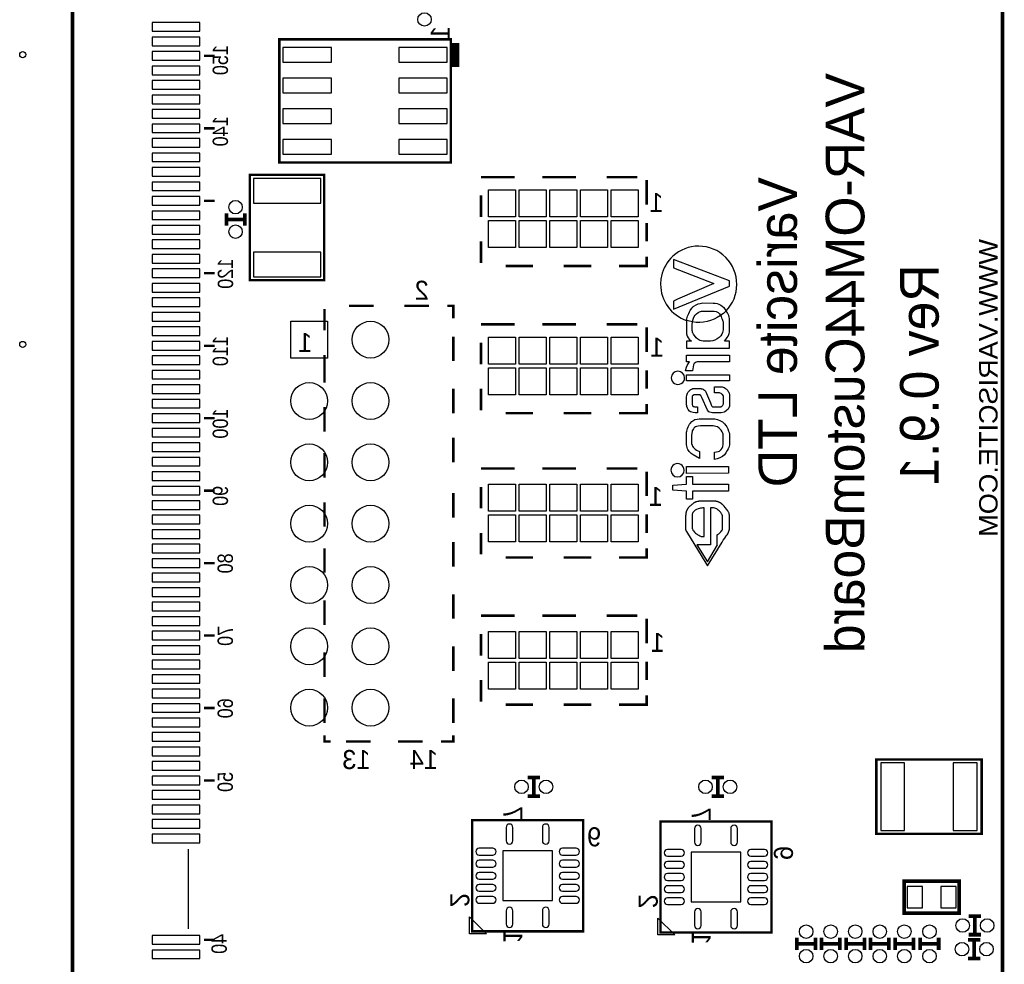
# Model space of a CAD drawing. Extents: x -11 to 131, y -42 to 220.
# Tile 5 of 8: x 34 to 75, y 32 to 71. Entities that reach past the tile are written whole.
import ezdxf
from ezdxf.enums import TextEntityAlignment as Align

# ---------------------------------------------------------------- set-up
doc = ezdxf.new("R2010")
doc.units = 0
for name, color, linetype in [('BOARD_GEOMETR_SILKSCREEN_BOTTO', 3, 'CONTINUOUS'), ('PACKAGE_GEOMET_SILKSCREEN_BOTT', 5, 'CONTINUOUS'), ('PIN_BOTTOM', 6, 'CONTINUOUS')]:
    doc.layers.add(name, color=color, linetype=linetype)

msp = doc.modelspace()

# ---------------------------------------------------------------- linework, layer by layer
at = {"layer": 'BOARD_GEOMETR_SILKSCREEN_BOTTO', "const_width": 0.1524}
msp.add_lwpolyline([(36.2712, 86.741), (74.7776, 86.741), (74.7776, 19.177), (36.2712, 19.177)], close=True, dxfattribs=at)
at = {"layer": 'BOARD_GEOMETR_SILKSCREEN_BOTTO', "const_width": 0.1016}
for points in [[(53.188108, 64.618108), (54.585108, 64.618108)], [(55.728108, 64.618108), (57.125108, 64.618108)], [(58.395108, 64.618108), (59.665108, 64.618108)], [(60.046108, 64.491108), (60.046108, 63.475108)], [(53.188108, 63.856108), (53.188108, 62.967108)], [(60.046108, 62.713108), (60.046108, 61.951108)], [(53.188108, 61.951108), (53.188108, 61.062108)], [(58.903108, 60.935108), (60.046108, 60.935108), (60.046108, 61.316108)], [(54.204108, 60.935108), (55.347108, 60.935108)], [(56.617108, 60.935108), (57.760108, 60.935108)], [(46.711108, 59.157108), (46.711108, 58.268108)], [(47.727108, 59.284108), (48.743108, 59.284108)], [(50.013108, 59.284108), (51.029108, 59.284108)], [(51.791108, 59.284108), (52.045108, 59.284108), (52.045108, 58.776108)], [(53.188108, 58.522108), (54.585108, 58.522108)], [(55.728108, 58.522108), (57.125108, 58.522108)], [(58.395108, 58.522108), (59.665108, 58.522108)], [(60.046108, 58.395108), (60.046108, 57.379108)], [(52.045108, 58.014108), (52.045108, 56.998108)], [(53.188108, 57.760108), (53.188108, 56.871108)], [(46.711108, 57.252108), (46.711108, 56.109108)], [(60.046108, 56.617108), (60.046108, 55.855108)], [(52.045108, 55.855108), (52.045108, 54.839108)], [(53.188108, 55.855108), (53.188108, 54.966108)], [(46.711108, 55.093108), (46.711108, 54.077108)], [(58.903108, 54.839108), (60.046108, 54.839108), (60.046108, 55.220108)], [(54.204108, 54.839108), (55.347108, 54.839108)], [(56.617108, 54.839108), (57.760108, 54.839108)], [(52.045108, 53.823108), (52.045108, 52.807108)], [(46.711108, 53.188108), (46.711108, 52.172108)], [(53.188108, 52.553108), (54.585108, 52.553108)], [(55.728108, 52.553108), (57.125108, 52.553108)], [(58.395108, 52.553108), (59.665108, 52.553108)], [(60.046108, 52.426108), (60.046108, 51.410108)], [(53.188108, 51.791108), (53.188108, 50.902108)], [(52.045108, 51.537108), (52.045108, 50.521108)], [(46.711108, 51.156108), (46.711108, 50.140108)], [(60.046108, 50.648108), (60.046108, 49.886108)], [(53.188108, 49.886108), (53.188108, 48.997108)], [(52.045108, 49.505108), (52.045108, 48.489108)], [(46.711108, 49.251108), (46.711108, 48.235108)], [(54.204108, 48.870108), (55.347108, 48.870108)], [(56.617108, 48.870108), (57.760108, 48.870108)], [(58.903108, 48.870108), (60.046108, 48.870108), (60.046108, 49.251108)], [(52.045108, 47.346108), (52.045108, 46.330108)], [(46.711108, 47.092108), (46.711108, 46.076108)], [(53.188108, 46.457108), (54.585108, 46.457108)], [(55.728108, 46.457108), (57.125108, 46.457108)], [(58.395108, 46.457108), (59.665108, 46.457108)], [(60.046108, 46.330108), (60.046108, 45.314108)], [(53.188108, 45.695108), (53.188108, 44.806108)], [(46.711108, 44.933108), (46.711108, 43.917108)], [(52.045108, 45.187108), (52.045108, 44.171108)], [(60.046108, 44.552108), (60.046108, 43.790108)], [(53.188108, 43.790108), (53.188108, 42.901108)], [(46.711108, 43.028108), (46.711108, 42.012108)], [(52.045108, 43.028108), (52.045108, 42.012108)], [(54.204108, 42.774108), (55.347108, 42.774108)], [(56.617108, 42.774108), (57.760108, 42.774108)], [(58.903108, 42.774108), (60.046108, 42.774108), (60.046108, 43.155108)], [(46.965108, 41.250108), (46.711108, 41.250108), (46.711108, 41.504108)], [(47.600108, 41.250108), (48.616108, 41.250108)], [(49.759108, 41.250108), (50.775108, 41.250108)], [(51.537108, 41.250108), (52.045108, 41.250108), (52.045108, 41.504108)]]:
    msp.add_lwpolyline(points, dxfattribs=at)
at = {"layer": 'BOARD_GEOMETR_SILKSCREEN_BOTTO'}
for points in [[(63.778638, 60.174124, 0.415434), (62.20079, 61.758322, 0.184836), (61.135768, 61.345826, 0.15026), (60.658756, 60.51804, 0.018154), (60.625228, 60.262516), (60.622942, 60.177172, 0.322025), (61.702188, 58.681366), (61.710316, 58.744104), (61.72327, 58.805318), (61.740542, 58.864246), (61.7601, 58.917586), (61.786516, 58.972958), (61.817504, 59.037728), (61.850016, 59.089798), (61.880242, 59.136534), (61.928502, 59.201812, -0.093138), (62.005718, 59.279282), (62.095126, 59.333638), (62.177168, 59.367166), (62.2681, 59.388756), (62.373764, 59.404758), (62.802516, 59.403742, -0.279409), (63.332614, 59.077606, 0.197263)], [(61.702188, 58.68162), (61.702188, 58.646822), (61.701934, 58.334148), (61.702442, 58.126884), (61.72835, 58.035952), (61.771784, 57.957974), (61.811408, 57.904126), (61.904626, 57.826148), (61.700918, 57.826148), (61.700918, 57.538366), (63.47333, 57.536334), (63.473584, 57.819544), (63.265812, 57.819544), (63.326264, 57.888886), (63.38697, 57.971182), (63.421514, 58.03392), (63.454026, 58.100976), (63.46698, 58.137806), (63.471298, 58.191908), (63.471298, 58.765186), (63.464694, 58.812938), (63.443104, 58.879994), (63.404242, 58.970926), (63.387986, 58.995818), (63.352934, 59.048396), (63.332106, 59.077606, -0.068828), (63.10122, 58.883296, -0.086298), (63.148718, 58.795666), (63.160402, 58.767472), (63.173864, 58.73369), (63.193422, 58.6867), (63.205106, 58.648854), (63.208154, 58.620914), (63.21171, 58.287158), (63.18885, 58.184288), (63.156338, 58.117232), (63.114174, 58.05043), (63.045086, 57.977786), (62.96279, 57.921398), (62.863222, 57.862978), (62.791848, 57.834784), (62.696598, 57.819798), (62.389258, 57.819798), (62.315598, 57.834784), (62.261496, 57.850024), (62.213998, 57.8739), (62.159896, 57.908444), (62.101222, 57.958228), (62.06236, 58.001408), (62.010544, 58.072782), (61.980318, 58.120534), (61.958474, 58.166), (61.950854, 58.184288), (61.943996, 58.208164), (61.938408, 58.236358), (61.936376, 58.254646), (61.936122, 58.551318), (61.94171, 58.589164), (61.94679, 58.618374), (61.947298, 58.620914, -0.049547)], [(61.947044, 58.621168, -0.317495), (62.315598, 59.07024), (62.845696, 59.070494, -0.294341), (63.100966, 58.883042, -0.199486), (61.947044, 58.620914)], [(61.618622, 56.304688, 1), (61.064794, 56.304928, 1)], [(61.601604, 52.478432, 1), (61.047012, 52.478584, 1)]]:
    msp.add_lwpolyline(points, format="xyb", close=True, dxfattribs=at)
for points in [[(63.47079, 60.10021), (63.47079, 60.316618), (61.163708, 61.208412), (61.163962, 61.03366), (61.163708, 60.918344), (61.164216, 60.91809), (61.164216, 60.853828), (62.83071, 60.208922), (61.327284, 59.55665), (61.164216, 59.479942), (61.164216, 59.148472)], [(61.820044, 56.96712), (61.700918, 56.96712), (61.701934, 57.25033), (63.472822, 57.250076), (63.472822, 56.968644), (62.143386, 56.966358), (62.103254, 56.95569), (62.05474, 56.930544), (62.014608, 56.892698), (61.990224, 56.838342), (61.948822, 56.5912), (61.660786, 56.5912), (61.700664, 56.742838), (61.728096, 56.81472), (61.761878, 56.886348)], [(63.47333, 56.4261), (63.47333, 56.181498), (61.701934, 56.179466), (61.701934, 56.426608)], [(61.738256, 55.668926), (61.751464, 55.696612), (61.766196, 55.717694), (61.782706, 55.735982), (61.798454, 55.753), (61.815726, 55.769002), (61.838078, 55.788052), (61.857128, 55.803292), (61.875416, 55.815738), (61.900816, 55.831994), (61.920374, 55.8419), (61.938662, 55.850282), (61.959236, 55.85714), (61.983112, 55.861458), (62.246764, 55.861458), (62.285626, 55.857902), (62.30493, 55.855108), (62.325504, 55.851298), (62.350396, 55.843932), (62.38113, 55.831994), (62.406022, 55.817262), (62.43701, 55.79618), (62.461902, 55.77459), (62.481714, 55.74792), (62.686184, 55.265066), (62.720982, 55.187088), (62.730634, 55.158894), (62.743588, 55.135272), (62.75705, 55.119016), (62.776608, 55.110126), (62.835028, 55.110126), (63.101728, 55.108856), (63.121794, 55.10911), (63.137034, 55.114698), (63.155576, 55.124096), (63.179198, 55.141622), (63.20282, 55.170832), (63.220092, 55.199534), (63.226696, 55.233824), (63.226696, 55.520336), (63.224664, 55.546244), (63.216028, 55.571136), (63.192152, 55.608982), (63.160656, 55.63616), (63.128398, 55.659782), (63.095886, 55.67299), (63.057024, 55.679594), (62.98438, 55.684928), (62.855856, 55.684928), (62.85484, 55.932578), (63.14313, 55.932578), (63.176912, 55.928006), (63.209424, 55.919624), (63.259208, 55.900066), (63.29172, 55.879492), (63.32093, 55.855616), (63.345822, 55.835042), (63.374016, 55.808118), (63.401956, 55.77459), (63.425832, 55.74538), (63.442088, 55.720234), (63.451232, 55.699406), (63.45682, 55.68569), (63.465964, 55.663084), (63.47333, 55.629048), (63.47333, 55.129176), (63.453772, 55.064406), (63.414656, 55.0037), (63.370206, 54.964076), (63.337186, 54.934612), (63.289688, 54.9021), (63.252858, 54.884828), (63.129668, 54.863238), (62.77356, 54.86273), (62.712346, 54.866794), (62.666118, 54.881526), (62.623954, 54.900576), (62.564518, 54.96306), (62.335156, 55.490872), (62.305692, 55.547768), (62.301628, 55.555134), (62.296548, 55.5625), (62.28969, 55.570628), (62.281816, 55.578756), (62.272418, 55.586884), (62.265306, 55.59171), (62.257686, 55.596028), (62.25032, 55.59933), (62.244224, 55.601616), (62.236858, 55.602632), (62.226952, 55.603648), (62.193424, 55.603394), (62.031118, 55.60314), (62.017656, 55.601616), (62.006226, 55.599076), (61.995812, 55.595012), (61.986922, 55.590694), (61.976762, 55.584598), (61.966602, 55.577232), (61.957966, 55.570882), (61.952632, 55.566564), (61.949584, 55.563008), (61.947552, 55.560214), (61.9379, 55.542942), (61.934598, 55.523384), (61.934598, 55.20309), (61.938916, 55.173118), (61.949838, 55.144924), (61.966094, 55.125366), (61.9887, 55.11673), (62.004956, 55.112412), (62.021212, 55.10911), (62.050676, 55.109364), (62.154816, 55.108856), (62.154816, 54.861968), (62.057026, 54.86273), (61.976762, 54.86908), (61.911484, 54.881526), (61.866526, 54.903116), (61.820806, 54.928008), (61.772292, 54.989222), (61.73343, 55.045356), (61.709554, 55.115714), (61.70422, 55.14721), (61.700918, 55.192422), (61.700918, 55.50408), (61.711332, 55.583328)], [(61.766958, 54.278276), (61.788802, 54.327806), (61.821314, 54.382924), (61.851032, 54.42077), (61.915294, 54.491128), (61.96076, 54.527958), (62.038738, 54.573424), (62.133988, 54.595014), (62.21603, 54.608222), (62.334902, 54.614572), (62.774322, 54.614572), (62.87389, 54.603904), (62.986412, 54.577742), (63.10757, 54.530244), (63.191898, 54.478174), (63.269876, 54.401466), (63.32474, 54.337712), (63.364872, 54.280308), (63.40602, 54.198012), (63.440564, 54.103016), (63.460122, 54.04231), (63.471044, 53.978302), (63.471044, 53.528214), (63.462916, 53.479954), (63.446152, 53.42636), (63.416942, 53.359304), (63.382398, 53.289962), (63.327788, 53.196998), (63.270638, 53.123338), (63.184278, 53.050186), (63.0809, 52.996846), (62.969394, 52.948332), (62.85484, 52.926488), (62.855602, 53.224176), (62.940946, 53.240432), (63.011304, 53.254402), (63.05677, 53.269642), (63.096902, 53.294534), (63.13805, 53.337714), (63.179198, 53.396134), (63.198502, 53.45684), (63.209678, 53.54066), (63.209678, 53.966618), (63.19647, 54.017418), (63.172594, 54.069234), (63.131446, 54.142894), (63.053722, 54.222904), (62.975744, 54.27472), (62.908688, 54.296564), (62.860936, 54.302914), (62.802516, 54.31155), (62.703456, 54.314852), (62.644274, 54.314852), (62.414404, 54.314852), (62.349888, 54.314852), (62.276228, 54.313328), (62.185296, 54.306724), (62.111636, 54.291484), (62.068964, 54.277006), (62.027816, 54.244494), (62.00394, 54.218586), (61.980318, 54.190392), (61.959236, 54.158134), (61.93663, 54.110382), (61.925708, 54.05628), (61.918088, 54.024022), (61.913008, 53.977286), (61.908182, 53.942488), (61.90869, 53.586634), (61.925962, 53.52161), (61.949838, 53.476398), (61.975746, 53.43525), (62.016894, 53.387498), (62.058296, 53.352446), (62.11443, 53.314092), (62.239906, 53.262022), (62.239906, 52.959), (61.966348, 53.114448), (61.89345, 53.173376), (61.845952, 53.214524), (61.80709, 53.253386), (61.77915, 53.296312), (61.75756, 53.335174), (61.738002, 53.372004), (61.718698, 53.426106), (61.705236, 53.475128), (61.698124, 53.538628), (61.698124, 54.005988), (61.701934, 54.050946), (61.708538, 54.103016), (61.717428, 54.148228), (61.736478, 54.204616)], [(63.433452, 52.632356), (63.433452, 52.354226), (61.701934, 52.350162), (61.700918, 52.634388)], [(61.701934, 51.897026), (61.701934, 52.226718), (61.948822, 52.226718), (61.948822, 51.897026), (63.431166, 51.897026), (63.431166, 51.60899), (61.948822, 51.60899), (61.948822, 51.279552), (61.701934, 51.279552), (61.701934, 51.60899), (61.125354, 51.650138), (61.125354, 51.856132)], [(61.699394, 49.937924), (62.35065, 48.873918), (62.500002, 48.629316), (62.56655, 48.52035), (63.168022, 49.495202), (63.21933, 49.577498), (63.276988, 49.665128), (63.29045, 49.685194), (63.301372, 49.700942), (63.343536, 49.763172), (63.374524, 49.807368), (63.40094, 49.845214), (63.40856, 49.857152), (63.413894, 49.866042), (63.417704, 49.8729), (63.420498, 49.878488), (63.4238, 49.88433), (63.42761, 49.891696), (63.43142, 49.899824), (63.433198, 49.904142), (63.434214, 49.90592), (63.434976, 49.907698), (63.435992, 49.910238), (63.437516, 49.913794), (63.438786, 49.916842), (63.439802, 49.919128), (63.441326, 49.923192), (63.442596, 49.926748), (63.443612, 49.929288), (63.444882, 49.93259), (63.445898, 49.935384), (63.447422, 49.939702), (63.448692, 49.943004), (63.4492, 49.944782), (63.450724, 49.9491), (63.45174, 49.952656), (63.452756, 49.955704), (63.455296, 49.964848), (63.45809, 49.9745), (63.45936, 49.980342), (63.464694, 49.998122), (63.468504, 50.014632), (63.470282, 50.02911), (63.47079, 50.031142), (63.47079, 50.643028), (63.470282, 50.64506), (63.469266, 50.652934), (63.466726, 50.664618), (63.463932, 50.677064), (63.45809, 50.697384), (63.450216, 50.720752), (63.439294, 50.747676), (63.4111, 50.797714), (63.371984, 50.848768), (63.295022, 50.942494), (63.249556, 50.98923), (63.194184, 51.04511), (63.177928, 51.062382), (63.167006, 51.073304), (63.155068, 51.083718), (63.141098, 51.095402), (63.13043, 51.103784), (63.120778, 51.110896), (63.116206, 51.113944), (63.108586, 51.119278), (63.097918, 51.126136), (63.09106, 51.130454), (63.068708, 51.1429), (63.057786, 51.148488), (63.047118, 51.153822), (63.027306, 51.162204), (63.013844, 51.167284), (63.002668, 51.171348), (62.990984, 51.174904), (62.977522, 51.179222), (62.953138, 51.18481), (62.938914, 51.187858), (62.925198, 51.190144), (62.909196, 51.192176), (62.89802, 51.193192), (62.880494, 51.194462), (62.869572, 51.19497), (62.247526, 51.195224), (62.245748, 51.195224), (62.243716, 51.19497), (62.239652, 51.194716), (62.239398, 51.194716), (62.23635, 51.194716), (62.234318, 51.194716), (62.228222, 51.194208), (62.22619, 51.194208), (62.220856, 51.193954), (62.219332, 51.1937), (62.216792, 51.1937), (62.21476, 51.193446), (62.20841, 51.192938), (62.204854, 51.19243), (62.200536, 51.191922), (62.193932, 51.191414), (62.19063, 51.190906), (62.184026, 51.18989), (62.180216, 51.189382), (62.176152, 51.18862), (62.172342, 51.188112), (62.159896, 51.185826), (62.153038, 51.184302), (62.14618, 51.183032), (62.113414, 51.174396), (62.10681, 51.172364), (62.09919, 51.169824), (62.089284, 51.166522), (62.077092, 51.16195), (62.071504, 51.159664), (62.0649, 51.157124), (62.051946, 51.151282), (62.041278, 51.146456), (62.029086, 51.14036), (62.018926, 51.135026), (61.999876, 51.124104), (61.989208, 51.1175), (61.971428, 51.105562), (61.95441, 51.093116), (61.938662, 51.080416), (61.92139, 51.065684), (61.897006, 51.045618), (61.86932, 51.021742), (61.858144, 51.010312), (61.837316, 50.98796), (61.79693, 50.946304), (61.785754, 50.934366), (61.77153, 50.918872), (61.763402, 50.908966), (61.7601, 50.904902), (61.755274, 50.898552), (61.750702, 50.892202), (61.747908, 50.888392), (61.740034, 50.877216), (61.73851, 50.874422), (61.734192, 50.867818), (61.733176, 50.866294), (61.73216, 50.86477), (61.731144, 50.862992), (61.730128, 50.861214), (61.726064, 50.85461), (61.720984, 50.84572), (61.719714, 50.843434), (61.716158, 50.83683), (61.714888, 50.83429), (61.713618, 50.831496), (61.712602, 50.829464), (61.711586, 50.827686), (61.710062, 50.824638), (61.7093, 50.823114), (61.707776, 50.819812), (61.704474, 50.812192), (61.701426, 50.805334), (61.698124, 50.797714), (61.695584, 50.791364), (61.692536, 50.78349), (61.68771, 50.769012), (61.682884, 50.754026), (61.68263, 50.751994), (61.681868, 50.749962), (61.68136, 50.748184), (61.676534, 50.728626), (61.676026, 50.725832), (61.67501, 50.721514), (61.674502, 50.71872), (61.674248, 50.717704), (61.673994, 50.71618), (61.673486, 50.71364), (61.673232, 50.711862), (61.672724, 50.709322), (61.671708, 50.703988), (61.669422, 50.685192), (61.665866, 50.653188), (61.665612, 50.650648), (61.665358, 50.64887), (61.663834, 50.635408), (61.663326, 50.62982), (61.66231, 50.622708), (61.66231, 50.62093), (61.661294, 50.613818), (61.660786, 50.607976), (61.660278, 50.60315), (61.660532, 50.553112), (61.660532, 50.044858), (61.660786, 50.03292), (61.660786, 50.027332), (61.661294, 50.02022), (61.661802, 50.014632), (61.663834, 50.005488), (61.666882, 49.996598), (61.668914, 49.990756), (61.670692, 49.985676), (61.672216, 49.981866), (61.673232, 49.97958), (61.674502, 49.976786), (61.67628, 49.973992), (61.682884, 49.96434)], [(62.432692, 49.731168), (62.432692, 50.917856), (62.375796, 50.916586), (62.32652, 50.914046), (62.308994, 50.914046), (62.27953, 50.911252), (62.228476, 50.900584), (62.174882, 50.88636), (62.107826, 50.856642), (62.058042, 50.828448), (62.007242, 50.787808), (61.981842, 50.759868), (61.95695, 50.723038), (61.938154, 50.6857), (61.931042, 50.660808), (61.931042, 50.388774), (61.931042, 50.086768), (61.934344, 50.069242), (61.940948, 50.048668), (61.962792, 50.004726), (61.98489, 49.964848), (62.023244, 49.921414), (62.03823, 49.907698), (62.071504, 49.878742), (62.105286, 49.849532), (62.132464, 49.83099), (62.172088, 49.806352), (62.204346, 49.787556), (62.249304, 49.763934), (62.278514, 49.748694), (62.297564, 49.742598), (62.325504, 49.73447), (62.33795, 49.731168)], [(62.696598, 49.392586), (62.120018, 49.392586), (62.565534, 48.685958), (62.980824, 49.39284), (62.969648, 49.39284), (62.969648, 49.807368), (62.985904, 49.814988), (62.99835, 49.822862), (63.01359, 49.833784), (63.02883, 49.84496), (63.046864, 49.859438), (63.056262, 49.867566), (63.065406, 49.875948), (63.073534, 49.883568), (63.076074, 49.886108), (63.082932, 49.892966), (63.085218, 49.895252), (63.087504, 49.897792), (63.090806, 49.90084), (63.0936, 49.903888), (63.096394, 49.90719), (63.104014, 49.915318), (63.113158, 49.926494), (63.160148, 49.983136), (63.166498, 49.990502), (63.175642, 50.000154), (63.179452, 50.00498), (63.18123, 50.008028), (63.183262, 50.011838), (63.184532, 50.014378), (63.18504, 50.016664), (63.18504, 50.237898), (63.18504, 50.382424), (63.18504, 50.512218), (63.18504, 50.542698), (63.185294, 50.570384), (63.185294, 50.602896), (63.184278, 50.605182), (63.179198, 50.616104), (63.169292, 50.635154), (63.162688, 50.648108), (63.154052, 50.663348), (63.14567, 50.677572), (63.130938, 50.700178), (63.112904, 50.72507), (63.086234, 50.757836), (63.067184, 50.778918), (63.043308, 50.802794), (63.011304, 50.830734), (62.977268, 50.857912), (62.950598, 50.874676), (62.91072, 50.891186), (62.872366, 50.904902), (62.81928, 50.917348), (62.749938, 50.917348), (62.696852, 50.917348), (62.696598, 50.913792), (62.696852, 50.729388), (62.696852, 50.46218), (62.696598, 50.052224), (62.696598, 49.880774), (62.696598, 49.686464)]]:
    msp.add_lwpolyline(points, close=True, dxfattribs=at)
at = {"layer": 'PACKAGE_GEOMET_SILKSCREEN_BOTT'}
for points, const_width in [([(44.839636, 67.272154), (44.839636, 65.222374), (51.939444, 65.222374), (51.939444, 70.322186), (44.839636, 70.322186)], 0.100076), ([(70.701408, 34.138108), (72.987408, 34.138108), (72.987408, 35.458908), (70.701408, 35.458908)], 0.1524)]:
    msp.add_lwpolyline(points, close=True, dxfattribs=dict(at, const_width=const_width))
for points, const_width in [([(52.139596, 70.172326), (52.139596, 69.172328)], 0.299974), ([(41.71442, 69.635116), (42.164508, 69.635116)], 0.100076), ([(41.71442, 66.635122), (42.164508, 66.635122)], 0.100076), ([(46.698154, 63.71717), (46.698154, 64.70777), (43.619674, 64.70777), (43.619674, 60.350908), (46.698154, 60.350908), (46.698154, 63.74384)], 0.1016), ([(41.71442, 63.635128), (42.164508, 63.635128)], 0.100076), ([(42.6466, 62.611), (42.6466, 63.119)], 0.1524), ([(43.4086, 62.611), (43.4086, 63.119)], 0.1524), ([(43.4086, 62.865), (42.6466, 62.865)], 0.1524), ([(41.71442, 60.635134), (42.164508, 60.635134)], 0.100076), ([(41.71442, 57.63514), (42.164508, 57.63514)], 0.100076), ([(41.71442, 54.635146), (42.164508, 54.635146)], 0.100076), ([(41.71442, 51.635152), (42.164508, 51.635152)], 0.100076), ([(41.71442, 48.635158), (42.164508, 48.635158)], 0.100076), ([(41.71442, 45.635164), (42.164508, 45.635164)], 0.100076), ([(41.71442, 42.63517), (42.164508, 42.63517)], 0.100076), ([(70.547738, 40.501062), (69.557138, 40.501062), (69.557138, 37.422582), (73.914, 37.422582), (73.914, 40.501062), (70.521068, 40.501062)], 0.1016), ([(41.71442, 39.635176), (42.164508, 39.635176)], 0.100076), ([(55.626, 39.751), (55.118, 39.751)], 0.1524), ([(55.372, 39.751), (55.372, 38.989)], 0.1524), ([(63.246, 39.751), (62.738, 39.751)], 0.1524), ([(62.992, 39.751), (62.992, 38.989)], 0.1524), ([(55.626, 38.989), (55.118, 38.989)], 0.1524), ([(63.246, 38.989), (62.738, 38.989)], 0.1524), ([(56.017922, 33.38703), (52.81803, 33.38703), (52.81803, 37.98697), (57.41797, 37.98697), (57.41797, 33.38703), (55.868062, 33.38703)], 0.100076), ([(63.815722, 33.33623), (60.61583, 33.33623), (60.61583, 37.93617), (65.21577, 37.93617), (65.21577, 33.33623), (63.665862, 33.33623)], 0.100076), ([(73.889108, 34.011108), (73.381108, 34.011108)], 0.1524), ([(73.635108, 34.011108), (73.635108, 33.249108)], 0.1524), ([(41.71442, 33.03524), (42.164508, 33.03524)], 0.100076), ([(66.269108, 32.614108), (66.269108, 33.122108)], 0.1524), ([(67.031108, 32.614108), (67.031108, 33.122108)], 0.1524), ([(67.285108, 32.614108), (67.285108, 33.122108)], 0.1524), ([(68.047108, 32.614108), (68.047108, 33.122108)], 0.1524), ([(68.301108, 32.614108), (68.301108, 33.122108)], 0.1524), ([(69.063108, 32.614108), (69.063108, 33.122108)], 0.1524), ([(69.317108, 32.614108), (69.317108, 33.122108)], 0.1524), ([(70.079108, 32.614108), (70.079108, 33.122108)], 0.1524), ([(70.333108, 33.122108), (70.333108, 32.614108)], 0.1524), ([(71.095108, 33.122108), (71.095108, 32.614108)], 0.1524), ([(71.374508, 32.614108), (71.374508, 33.122108)], 0.1524), ([(72.136508, 32.614108), (72.136508, 33.122108)], 0.1524), ([(73.864216, 33.028382), (73.356216, 33.028382)], 0.1524), ([(73.889108, 33.249108), (73.381108, 33.249108)], 0.1524), ([(73.610216, 33.028382), (73.610216, 32.266382)], 0.1524), ([(67.031108, 32.868108), (66.269108, 32.868108)], 0.1524), ([(68.047108, 32.868108), (67.285108, 32.868108)], 0.1524), ([(69.063108, 32.868108), (68.301108, 32.868108)], 0.1524), ([(70.079108, 32.868108), (69.317108, 32.868108)], 0.1524), ([(70.333108, 32.868108), (71.095108, 32.868108)], 0.1524), ([(72.136508, 32.868108), (71.374508, 32.868108)], 0.1524), ([(73.864216, 32.266382), (73.356216, 32.266382)], 0.1524)]:
    msp.add_lwpolyline(points, dxfattribs=dict(at, const_width=const_width))
msp.add_lwpolyline([(41.064434, 36.785042), (41.064434, 33.485074)], dxfattribs=at)
for points in [[(53.417978, 33.286954), (52.717954, 33.286954), (52.717954, 33.986978)], [(61.215778, 33.236154), (60.515754, 33.236154), (60.515754, 33.936178)]]:
    msp.add_lwpolyline(points, close=True, dxfattribs=at)
at = {"layer": 'PIN_BOTTOM'}
for points in [[(41.555162, 71.013066), (39.573962, 71.013066), (39.573962, 70.657466), (41.555162, 70.657466)], [(41.555162, 70.412864), (39.573962, 70.412864), (39.573962, 70.057264), (41.555162, 70.057264)], [(41.555162, 69.812916), (39.573962, 69.812916), (39.573962, 69.457316), (41.555162, 69.457316)], [(46.992794, 69.98208), (44.986194, 69.98208), (44.986194, 69.37248), (46.992794, 69.37248)], [(51.792886, 69.98208), (49.786286, 69.98208), (49.786286, 69.37248), (51.792886, 69.37248)], [(41.555162, 69.212968), (39.573962, 69.212968), (39.573962, 68.857368), (41.555162, 68.857368)], [(41.555162, 68.61302), (39.573962, 68.61302), (39.573962, 68.25742), (41.555162, 68.25742)], [(46.992794, 68.71208), (44.986194, 68.71208), (44.986194, 68.10248), (46.992794, 68.10248)], [(51.792886, 68.71208), (49.786286, 68.71208), (49.786286, 68.10248), (51.792886, 68.10248)], [(41.555162, 68.013072), (39.573962, 68.013072), (39.573962, 67.657472), (41.555162, 67.657472)], [(41.555162, 67.41287), (39.573962, 67.41287), (39.573962, 67.05727), (41.555162, 67.05727)], [(46.992794, 67.44208), (44.986194, 67.44208), (44.986194, 66.83248), (46.992794, 66.83248)], [(51.792886, 67.44208), (49.786286, 67.44208), (49.786286, 66.83248), (51.792886, 66.83248)], [(41.555162, 66.812922), (39.573962, 66.812922), (39.573962, 66.457322), (41.555162, 66.457322)], [(41.555162, 66.212974), (39.573962, 66.212974), (39.573962, 65.857374), (41.555162, 65.857374)], [(46.992794, 66.17208), (44.986194, 66.17208), (44.986194, 65.56248), (46.992794, 65.56248)], [(51.792886, 66.17208), (49.786286, 66.17208), (49.786286, 65.56248), (51.792886, 65.56248)], [(41.555162, 65.613026), (39.573962, 65.613026), (39.573962, 65.257426), (41.555162, 65.257426)], [(41.555162, 65.013078), (39.573962, 65.013078), (39.573962, 64.657478), (41.555162, 64.657478)], [(41.555162, 64.412876), (39.573962, 64.412876), (39.573962, 64.057276), (41.555162, 64.057276)], [(43.7642, 63.5381), (46.5582, 63.5381), (46.5582, 64.5541), (43.7642, 64.5541)], [(54.620922, 64.088772), (54.620922, 62.971172), (53.503322, 62.971172), (53.503322, 64.088772)], [(55.890922, 64.088772), (55.890922, 62.971172), (54.773322, 62.971172), (54.773322, 64.088772)], [(57.160922, 64.088772), (57.160922, 62.971172), (56.043322, 62.971172), (56.043322, 64.088772)], [(58.430922, 64.088772), (58.430922, 62.971172), (57.313322, 62.971172), (57.313322, 64.088772)], [(59.700922, 64.088772), (59.700922, 62.971172), (58.583322, 62.971172), (58.583322, 64.088772)], [(41.555162, 63.812928), (39.573962, 63.812928), (39.573962, 63.457328), (41.555162, 63.457328)], [(41.555162, 63.21298), (39.573962, 63.21298), (39.573962, 62.85738), (41.555162, 62.85738)], [(54.620922, 62.818772), (54.620922, 61.701172), (53.503322, 61.701172), (53.503322, 62.818772)], [(55.890922, 62.818772), (55.890922, 61.701172), (54.773322, 61.701172), (54.773322, 62.818772)], [(57.160922, 62.818772), (57.160922, 61.701172), (56.043322, 61.701172), (56.043322, 62.818772)], [(58.430922, 62.818772), (58.430922, 61.701172), (57.313322, 61.701172), (57.313322, 62.818772)], [(59.700922, 62.818772), (59.700922, 61.701172), (58.583322, 61.701172), (58.583322, 62.818772)], [(41.555162, 62.613032), (39.573962, 62.613032), (39.573962, 62.257432), (41.555162, 62.257432)], [(41.555162, 62.013084), (39.573962, 62.013084), (39.573962, 61.657484), (41.555162, 61.657484)], [(41.555162, 61.412882), (39.573962, 61.412882), (39.573962, 61.057282), (41.555162, 61.057282)], [(43.7642, 60.4901), (46.5582, 60.4901), (46.5582, 61.5061), (43.7642, 61.5061)], [(41.555162, 60.812934), (39.573962, 60.812934), (39.573962, 60.457334), (41.555162, 60.457334)], [(41.555162, 60.212986), (39.573962, 60.212986), (39.573962, 59.857386), (41.555162, 59.857386)], [(41.555162, 59.613038), (39.573962, 59.613038), (39.573962, 59.257438), (41.555162, 59.257438)], [(41.555162, 59.01309), (39.573962, 59.01309), (39.573962, 58.65749), (41.555162, 58.65749)], [(41.555162, 58.412888), (39.573962, 58.412888), (39.573962, 58.057288), (41.555162, 58.057288)], [(45.314108, 58.649108), (46.838108, 58.649108), (46.838108, 57.125108), (45.314108, 57.125108)], [(54.620922, 57.992772), (54.620922, 56.875172), (53.503322, 56.875172), (53.503322, 57.992772)], [(55.890922, 57.992772), (55.890922, 56.875172), (54.773322, 56.875172), (54.773322, 57.992772)], [(57.160922, 57.992772), (57.160922, 56.875172), (56.043322, 56.875172), (56.043322, 57.992772)], [(58.430922, 57.992772), (58.430922, 56.875172), (57.313322, 56.875172), (57.313322, 57.992772)], [(59.700922, 57.992772), (59.700922, 56.875172), (58.583322, 56.875172), (58.583322, 57.992772)], [(41.555162, 57.81294), (39.573962, 57.81294), (39.573962, 57.45734), (41.555162, 57.45734)], [(41.555162, 57.212992), (39.573962, 57.212992), (39.573962, 56.857392), (41.555162, 56.857392)], [(54.620922, 56.722772), (54.620922, 55.605172), (53.503322, 55.605172), (53.503322, 56.722772)], [(55.890922, 56.722772), (55.890922, 55.605172), (54.773322, 55.605172), (54.773322, 56.722772)], [(57.160922, 56.722772), (57.160922, 55.605172), (56.043322, 55.605172), (56.043322, 56.722772)], [(58.430922, 56.722772), (58.430922, 55.605172), (57.313322, 55.605172), (57.313322, 56.722772)], [(59.700922, 56.722772), (59.700922, 55.605172), (58.583322, 55.605172), (58.583322, 56.722772)], [(41.555162, 56.613044), (39.573962, 56.613044), (39.573962, 56.257444), (41.555162, 56.257444)], [(41.555162, 56.013096), (39.573962, 56.013096), (39.573962, 55.657496), (41.555162, 55.657496)], [(41.555162, 55.412894), (39.573962, 55.412894), (39.573962, 55.057294), (41.555162, 55.057294)], [(41.555162, 54.812946), (39.573962, 54.812946), (39.573962, 54.457346), (41.555162, 54.457346)], [(41.555162, 54.212998), (39.573962, 54.212998), (39.573962, 53.857398), (41.555162, 53.857398)], [(41.555162, 53.61305), (39.573962, 53.61305), (39.573962, 53.25745), (41.555162, 53.25745)], [(41.555162, 53.012848), (39.573962, 53.012848), (39.573962, 52.657248), (41.555162, 52.657248)], [(41.555162, 52.4129), (39.573962, 52.4129), (39.573962, 52.0573), (41.555162, 52.0573)], [(41.555162, 51.812952), (39.573962, 51.812952), (39.573962, 51.457352), (41.555162, 51.457352)], [(54.620922, 51.896772), (54.620922, 50.779172), (53.503322, 50.779172), (53.503322, 51.896772)], [(55.890922, 51.896772), (55.890922, 50.779172), (54.773322, 50.779172), (54.773322, 51.896772)], [(57.160922, 51.896772), (57.160922, 50.779172), (56.043322, 50.779172), (56.043322, 51.896772)], [(58.430922, 51.896772), (58.430922, 50.779172), (57.313322, 50.779172), (57.313322, 51.896772)], [(59.700922, 51.896772), (59.700922, 50.779172), (58.583322, 50.779172), (58.583322, 51.896772)], [(41.555162, 51.213004), (39.573962, 51.213004), (39.573962, 50.857404), (41.555162, 50.857404)], [(41.555162, 50.613056), (39.573962, 50.613056), (39.573962, 50.257456), (41.555162, 50.257456)], [(54.620922, 50.626772), (54.620922, 49.509172), (53.503322, 49.509172), (53.503322, 50.626772)], [(55.890922, 50.626772), (55.890922, 49.509172), (54.773322, 49.509172), (54.773322, 50.626772)], [(57.160922, 50.626772), (57.160922, 49.509172), (56.043322, 49.509172), (56.043322, 50.626772)], [(58.430922, 50.626772), (58.430922, 49.509172), (57.313322, 49.509172), (57.313322, 50.626772)], [(59.700922, 50.626772), (59.700922, 49.509172), (58.583322, 49.509172), (58.583322, 50.626772)], [(41.555162, 50.012854), (39.573962, 50.012854), (39.573962, 49.657254), (41.555162, 49.657254)], [(41.555162, 49.412906), (39.573962, 49.412906), (39.573962, 49.057306), (41.555162, 49.057306)], [(41.555162, 48.812958), (39.573962, 48.812958), (39.573962, 48.457358), (41.555162, 48.457358)], [(41.555162, 48.21301), (39.573962, 48.21301), (39.573962, 47.85741), (41.555162, 47.85741)], [(41.555162, 47.613062), (39.573962, 47.613062), (39.573962, 47.257462), (41.555162, 47.257462)], [(41.555162, 47.01286), (39.573962, 47.01286), (39.573962, 46.65726), (41.555162, 46.65726)], [(41.555162, 46.412912), (39.573962, 46.412912), (39.573962, 46.057312), (41.555162, 46.057312)], [(41.555162, 45.812964), (39.573962, 45.812964), (39.573962, 45.457364), (41.555162, 45.457364)], [(54.620922, 45.800772), (54.620922, 44.683172), (53.503322, 44.683172), (53.503322, 45.800772)], [(55.890922, 45.800772), (55.890922, 44.683172), (54.773322, 44.683172), (54.773322, 45.800772)], [(57.160922, 45.800772), (57.160922, 44.683172), (56.043322, 44.683172), (56.043322, 45.800772)], [(58.430922, 45.800772), (58.430922, 44.683172), (57.313322, 44.683172), (57.313322, 45.800772)], [(59.700922, 45.800772), (59.700922, 44.683172), (58.583322, 44.683172), (58.583322, 45.800772)], [(41.555162, 45.213016), (39.573962, 45.213016), (39.573962, 44.857416), (41.555162, 44.857416)], [(41.555162, 44.613068), (39.573962, 44.613068), (39.573962, 44.257468), (41.555162, 44.257468)], [(54.620922, 44.530772), (54.620922, 43.413172), (53.503322, 43.413172), (53.503322, 44.530772)], [(55.890922, 44.530772), (55.890922, 43.413172), (54.773322, 43.413172), (54.773322, 44.530772)], [(57.160922, 44.530772), (57.160922, 43.413172), (56.043322, 43.413172), (56.043322, 44.530772)], [(58.430922, 44.530772), (58.430922, 43.413172), (57.313322, 43.413172), (57.313322, 44.530772)], [(59.700922, 44.530772), (59.700922, 43.413172), (58.583322, 43.413172), (58.583322, 44.530772)], [(41.555162, 44.012866), (39.573962, 44.012866), (39.573962, 43.657266), (41.555162, 43.657266)], [(41.555162, 43.412918), (39.573962, 43.412918), (39.573962, 43.057318), (41.555162, 43.057318)], [(41.555162, 42.81297), (39.573962, 42.81297), (39.573962, 42.45737), (41.555162, 42.45737)], [(41.555162, 42.213022), (39.573962, 42.213022), (39.573962, 41.857422), (41.555162, 41.857422)], [(41.555162, 41.613074), (39.573962, 41.613074), (39.573962, 41.257474), (41.555162, 41.257474)], [(41.555162, 41.012872), (39.573962, 41.012872), (39.573962, 40.657272), (41.555162, 40.657272)], [(41.555162, 40.412924), (39.573962, 40.412924), (39.573962, 40.057324), (41.555162, 40.057324)], [(70.726808, 37.567108), (70.726808, 40.361108), (69.736208, 40.361108), (69.736208, 37.567108)], [(73.724008, 37.567108), (73.724008, 40.361108), (72.733408, 40.361108), (72.733408, 37.567108)], [(41.555162, 39.812976), (39.573962, 39.812976), (39.573962, 39.457376), (41.555162, 39.457376)], [(41.555162, 39.213028), (39.573962, 39.213028), (39.573962, 38.857428), (41.555162, 38.857428)], [(41.555162, 38.612826), (39.573962, 38.612826), (39.573962, 38.257226), (41.555162, 38.257226)], [(41.555162, 38.012878), (39.573962, 38.012878), (39.573962, 37.657278), (41.555162, 37.657278)], [(41.555162, 37.41293), (39.573962, 37.41293), (39.573962, 37.05733), (41.555162, 37.05733)], [(54.0893, 34.6583), (56.1467, 34.6583), (56.1467, 36.7157), (54.0893, 36.7157)], [(61.8871, 34.6075), (63.9445, 34.6075), (63.9445, 36.6649), (61.8871, 36.6649)], [(70.828408, 35.243008), (70.828408, 34.354008), (71.463408, 34.354008), (71.463408, 35.243008)], [(72.225408, 35.243008), (72.225408, 34.354008), (72.860408, 34.354008), (72.860408, 35.243008)], [(41.555162, 33.21304), (39.573962, 33.21304), (39.573962, 32.85744), (41.555162, 32.85744)], [(41.555162, 32.612838), (39.573962, 32.612838), (39.573962, 32.257238), (41.555162, 32.257238)]]:
    msp.add_lwpolyline(points, close=True, dxfattribs=at)
for points in [[(54.228238, 37.691314), (54.228238, 37.132514, 1), (54.507638, 37.132514), (54.507638, 37.691314, 1)], [(55.728362, 37.691314), (55.728362, 37.132514, 1), (56.007762, 37.132514), (56.007762, 37.691314, 1)], [(62.026038, 37.640514), (62.026038, 37.081714, 1), (62.305438, 37.081714), (62.305438, 37.640514, 1)], [(63.526162, 37.640514), (63.526162, 37.081714, 1), (63.805562, 37.081714), (63.805562, 37.640514, 1)], [(53.672486, 36.826698), (53.113686, 36.826698, 1), (53.113686, 36.547298), (53.672486, 36.547298, 1)], [(57.122314, 36.826698), (56.563514, 36.826698, 1), (56.563514, 36.547298), (57.122314, 36.547298, 1)], [(61.470286, 36.775898), (60.911486, 36.775898, 1), (60.911486, 36.496498), (61.470286, 36.496498, 1)], [(64.920114, 36.775898), (64.361314, 36.775898, 1), (64.361314, 36.496498), (64.920114, 36.496498, 1)], [(53.672486, 36.326826), (53.113686, 36.326826, 1), (53.113686, 36.047426), (53.672486, 36.047426, 1)], [(57.122314, 36.326826), (56.563514, 36.326826, 1), (56.563514, 36.047426), (57.122314, 36.047426, 1)], [(61.470286, 36.276026), (60.911486, 36.276026, 1), (60.911486, 35.996626), (61.470286, 35.996626, 1)], [(64.920114, 36.276026), (64.361314, 36.276026, 1), (64.361314, 35.996626), (64.920114, 35.996626, 1)], [(53.672486, 35.8267), (53.113686, 35.8267, 1), (53.113686, 35.5473), (53.672486, 35.5473, 1)], [(57.122314, 35.8267), (56.563514, 35.8267, 1), (56.563514, 35.5473), (57.122314, 35.5473, 1)], [(61.470286, 35.7759), (60.911486, 35.7759, 1), (60.911486, 35.4965), (61.470286, 35.4965, 1)], [(64.920114, 35.7759), (64.361314, 35.7759, 1), (64.361314, 35.4965), (64.920114, 35.4965, 1)], [(53.672486, 35.326574), (53.113686, 35.326574, 1), (53.113686, 35.047174), (53.672486, 35.047174, 1)], [(57.122314, 35.326574), (56.563514, 35.326574, 1), (56.563514, 35.047174), (57.122314, 35.047174, 1)], [(61.470286, 35.275774), (60.911486, 35.275774, 1), (60.911486, 34.996374), (61.470286, 34.996374, 1)], [(64.920114, 35.275774), (64.361314, 35.275774, 1), (64.361314, 34.996374), (64.920114, 34.996374, 1)], [(53.672486, 34.826702), (53.113686, 34.826702, 1), (53.113686, 34.547302), (53.672486, 34.547302, 1)], [(57.122314, 34.826702), (56.563514, 34.826702, 1), (56.563514, 34.547302), (57.122314, 34.547302, 1)], [(61.470286, 34.775902), (60.911486, 34.775902, 1), (60.911486, 34.496502), (61.470286, 34.496502, 1)], [(64.920114, 34.775902), (64.361314, 34.775902, 1), (64.361314, 34.496502), (64.920114, 34.496502, 1)], [(54.228238, 34.241486), (54.228238, 33.682686, 1), (54.507638, 33.682686), (54.507638, 34.241486, 1)], [(55.728362, 34.241486), (55.728362, 33.682686, 1), (56.007762, 33.682686), (56.007762, 34.241486, 1)], [(62.026038, 34.190686), (62.026038, 33.631886, 1), (62.305438, 33.631886), (62.305438, 34.190686, 1)], [(63.526162, 34.190686), (63.526162, 33.631886, 1), (63.805562, 33.631886), (63.805562, 34.190686, 1)]]:
    msp.add_lwpolyline(points, format="xyb", close=True, dxfattribs=at)
for centre, radius in [((50.8508, 71.1454), 0.2794), ((34.21761, 69.686932), 0.127), ((43.0276, 63.373), 0.2794), ((43.0276, 62.357), 0.2794), ((48.616108, 57.887108), 0.762), ((34.21761, 57.686956), 0.127), ((46.076108, 55.347108), 0.762), ((48.616108, 55.347108), 0.762), ((46.076108, 52.807108), 0.762), ((48.616108, 52.807108), 0.762), ((46.076108, 50.267108), 0.762), ((48.616108, 50.267108), 0.762), ((46.076108, 47.727108), 0.762), ((48.616108, 47.727108), 0.762), ((46.076108, 45.187108), 0.762), ((48.616108, 45.187108), 0.762), ((46.076108, 42.647108), 0.762), ((48.616108, 42.647108), 0.762), ((54.864, 39.37), 0.2794), ((55.88, 39.37), 0.2794), ((62.484, 39.37), 0.2794), ((63.5, 39.37), 0.2794), ((73.127108, 33.630108), 0.2794), ((74.143108, 33.630108), 0.2794), ((66.650108, 33.376108), 0.2794), ((67.666108, 33.376108), 0.2794), ((68.682108, 33.376108), 0.2794), ((69.698108, 33.376108), 0.2794), ((70.714108, 33.376108), 0.2794), ((71.755508, 33.376108), 0.2794), ((66.650108, 32.360108), 0.2794), ((67.666108, 32.360108), 0.2794), ((68.682108, 32.360108), 0.2794), ((69.698108, 32.360108), 0.2794), ((70.714108, 32.360108), 0.2794), ((71.755508, 32.360108), 0.2794), ((73.102216, 32.647382), 0.2794), ((74.118216, 32.647382), 0.2794)]:
    msp.add_circle(centre, radius, dxfattribs=at)

# ---------------------------------------------------------------- texts
at = {"layer": 'BOARD_GEOMETR_SILKSCREEN_BOTTO', "text_generation_flag": 2}
for s, p in [('VAR-OM44CustomBoard', (69.060568, 68.925948)), ('Variscite LTD', (66.269108, 64.618108)), (' Rev 0.9.1', (72.136508, 61.595508))]:
    msp.add_text(s, height=1.6002, rotation=90, dxfattribs=at).set_placement(p)
at = {"layer": 'BOARD_GEOMETR_SILKSCREEN_BOTTO', "text_generation_flag": 2, "width": 1.1}
msp.add_text('WWW.VARISCITE.COM', height=0.762, rotation=90, dxfattribs=at).set_placement((74.574908, 62.052708))
at = {"layer": 'PACKAGE_GEOMET_SILKSCREEN_BOTT', "text_generation_flag": 2}
for s, height, rotation, p in [('1', 0.7874, 90, (51.88966, 70.87235)), ('7', 0.786892, 270, (54.118002, 37.98697)), ('7', 0.786892, 270, (61.915802, 37.93617)), ('9', 0.786892, 270, (65.315846, 36.336224)), ('2', 0.786892, 270, (51.918108, 34.387028)), ('2', 0.786892, 270, (59.715908, 34.336228)), ('1', 0.786892, 270, (54.118002, 32.886904)), ('1', 0.786892, 270, (61.915802, 32.836104))]:
    msp.add_text(s, height=height, rotation=rotation, dxfattribs=at).set_placement(p)
at = {"layer": 'PACKAGE_GEOMET_SILKSCREEN_BOTT', "text_generation_flag": 2, "width": 0.88}
for s, p in [('150', (42.714418, 70.085204)), ('140', (42.714418, 67.135248)), ('120', (42.926, 61.2394)), ('110', (42.714418, 58.03519)), ('100', (42.714418, 55.035196)), ('90', (42.714418, 51.83505)), ('80', (42.917618, 49.037494)), ('70', (42.917618, 46.0375)), ('60', (42.917618, 43.037506)), ('50', (42.917618, 39.987474)), ('40', (42.66438, 33.285176))]:
    msp.add_text(s, height=0.635, rotation=90, dxfattribs=at).set_placement(p)
at = {"layer": 'PACKAGE_GEOMET_SILKSCREEN_BOTT', "text_generation_flag": 2}
for p in [(60.452, 63.1698), (60.4774, 57.1754), (60.4266, 51.0032), (60.5028, 44.958)]:
    msp.add_text('1', height=0.7874, dxfattribs=at).set_placement(p, align=Align.CENTER)
for s, height, p in [('2', 0.7874, (51.029108, 59.538108)), ('1', 0.7874, (46.203108, 57.379108)), ('13', 0.7874, (48.616108, 40.107108)), ('14', 0.7874, (51.410108, 40.107108)), ('9', 0.786892, (58.166, 36.9062))]:
    msp.add_text(s, height=height, dxfattribs=at).set_placement(p)

doc.saveas('drawing.dxf')
